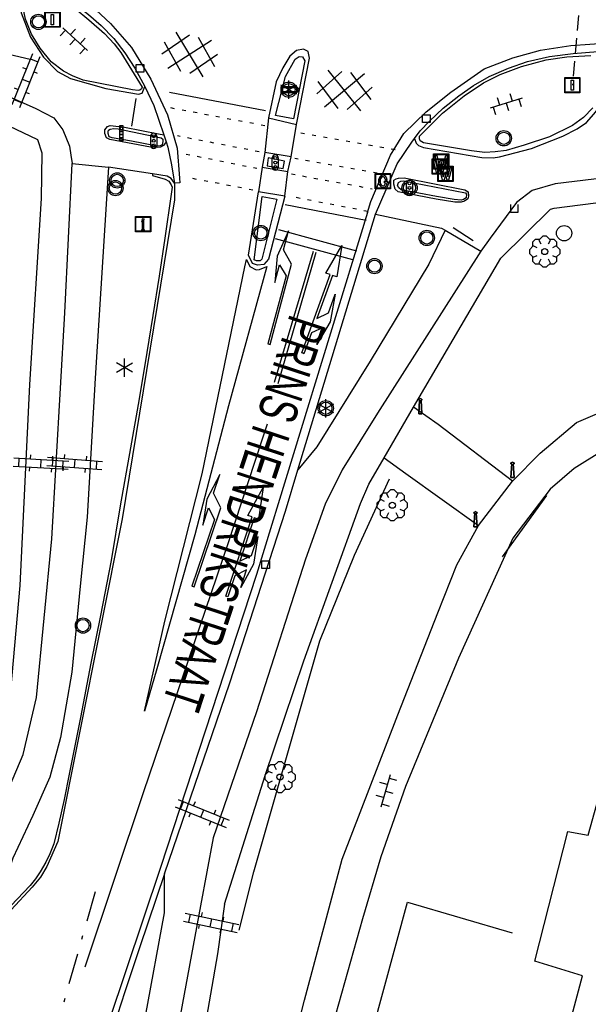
# Model space of a CAD drawing. Extents: x 99796 to 103543, y 406299 to 407646.
# Tile 35 of 85: x 101225 to 101262, y 406654 to 406718. Entities that reach past the tile are written whole.
import ezdxf
from ezdxf.enums import TextEntityAlignment as Align

# ---------------------------------------------------------------- set-up
doc = ezdxf.new("R2010")
doc.units = 0
for name, pattern in [('As', [4.25, 2, -1, 0.25, -1]), ('Knt V.O.P', [0.75, 0.25, -0.5]), ('Portbel', [1.5, 1, -0.5])]:
    doc.linetypes.add(name, pattern=pattern)
for name, color, linetype in [('1101', 252, 'CONTINUOUS'), ('1103', 252, 'CONTINUOUS'), ('1104', 252, 'CONTINUOUS'), ('1106', 252, 'CONTINUOUS'), ('1107', 252, 'CONTINUOUS'), ('1110', 252, 'CONTINUOUS'), ('1112', 252, 'CONTINUOUS'), ('1201', 252, 'As'), ('1203', 252, 'CONTINUOUS'), ('1209', 252, 'CONTINUOUS'), ('1211', 252, 'CONTINUOUS'), ('1213', 252, 'Knt V.O.P'), ('1215', 252, 'CONTINUOUS'), ('1216', 252, 'CONTINUOUS'), ('1221', 252, 'CONTINUOUS'), ('1222', 252, 'CONTINUOUS'), ('1307', 252, 'Schrikhek'), ('1701', 252, 'CONTINUOUS'), ('2006', 252, 'Heg haag'), ('2301', 252, 'CONTINUOUS'), ('2303', 252, 'CONTINUOUS'), ('2401', 252, 'CONTINUOUS'), ('2501', 252, 'CONTINUOUS'), ('2502', 252, 'CONTINUOUS'), ('2503', 252, 'CONTINUOUS'), ('2506', 252, 'Portbel'), ('2701', 252, 'CONTINUOUS'), ('2901', 252, 'CONTINUOUS'), ('3001', 252, 'CONTINUOUS'), ('3201', 252, 'CONTINUOUS'), ('3203', 252, 'CONTINUOUS'), ('3301', 252, 'CONTINUOUS'), ('3604', 252, 'CONTINUOUS'), ('3605', 252, 'CONTINUOUS'), ('4406', 252, 'CONTINUOUS'), ('4411', 252, 'CONTINUOUS'), ('4413', 252, 'CONTINUOUS'), ('4501', 252, 'CONTINUOUS')]:
    doc.layers.add(name, color=color, linetype=linetype)
doc.layers.add('1208', color=252, linetype='CONTINUOUS', lineweight=30)
doc.linetypes.add('Heg haag', pattern='A,4,-1,[4,dgnlstyle.shx,S=0.004016,R=0,X=0,Y=0],-1', length=6)
doc.linetypes.add('Schrikhek', pattern='A,1.5,-0.5,[3,dgnlstyle.shx,S=0.004,R=0,X=0,Y=0],-0.5', length=2.5)

# ---------------------------------------------------------------- blocks, each defined once
blk = doc.blocks.new('IMG-INFORMATIEBORD', base_point=(97500.879966, 403507.602474))
at = {"layer": '2303'}
for points in [[(97500.379966, 403508.102474, 0), (97501.379966, 403508.102474, 0), (97501.379966, 403507.102474, 0), (97500.379966, 403507.102474, 0)], [(97500.779966, 403507.202474, 0), (97500.979966, 403507.202474, 0), (97500.979966, 403507.222474, 0), (97500.929966, 403507.222474, 0), (97500.929966, 403507.802474, 0), (97500.779966, 403507.802474, 0), (97500.779966, 403507.782474, 0), (97500.829966, 403507.782474, 0), (97500.829966, 403507.222474, 0), (97500.779966, 403507.222474, 0)], [(97500.779966, 403507.202474, 0), (97500.979966, 403507.202474, 0), (97500.979966, 403507.222474, 0), (97500.929966, 403507.222474, 0), (97500.929966, 403507.802474, 0), (97500.779966, 403507.802474, 0), (97500.779966, 403507.782474, 0), (97500.829966, 403507.782474, 0), (97500.829966, 403507.222474, 0), (97500.779966, 403507.222474, 0)]]:
    blk.add_polyline3d(points, close=True, dxfattribs=at)
for points in [[(97500.416612, 403507.165485, 0), (97500.416612, 403508.044589, 0)], [(97500.416612, 403507.165485, 0), (97500.416612, 403508.044589, 0)], [(97500.438212, 403508.066188, 0), (97501.317777, 403508.066188, 0)], [(97500.438212, 403508.066188, 0), (97501.317777, 403508.066188, 0)], [(97501.339377, 403508.044589, 0), (97501.339377, 403507.165485, 0)], [(97501.339377, 403508.044589, 0), (97501.339377, 403507.165485, 0)], [(97501.317777, 403507.143885, 0), (97500.438212, 403507.143885, 0)], [(97501.317777, 403507.143885, 0), (97500.438212, 403507.143885, 0)]]:
    blk.add_polyline3d(points, dxfattribs=at)
blk.add_circle((97500.879966, 403507.902474), 0.06, dxfattribs=at)
blk.add_circle((97500.879966, 403507.902474), 0.06, dxfattribs=at)
for centre, start, end in [((97500.438212, 403508.044589), 90, 180), ((97500.438212, 403508.044589), 90, 180), ((97501.317777, 403508.044589), 0, 90), ((97501.317777, 403508.044589), 0, 90), ((97500.438212, 403507.165485), 180, 270), ((97500.438212, 403507.165485), 180, 270), ((97501.317777, 403507.165485), 270, 0), ((97501.317777, 403507.165485), 270, 0)]:
    blk.add_arc(centre, 0.0216, start, end, dxfattribs=at)
blk = doc.blocks.new('VERKEERSBORD', base_point=(97503.821083, 403507.602474))
at = {"layer": '2401'}
for radius in [0.5, 0.5, 0.4, 0.4]:
    blk.add_circle((97503.821083, 403507.602474), radius, dxfattribs=at)
blk = doc.blocks.new('STRAATKOLK', base_point=(97500.879966, 403507.602474))
at = {"layer": '3605'}
blk.add_polyline3d([(97500.629966, 403507.352474, 0), (97500.629966, 403507.852474, 0), (97501.129966, 403507.852474, 0), (97501.129966, 403507.352474, 0)], close=True, dxfattribs=at)
blk = doc.blocks.new('BOOM', base_point=(97503.821083, 403507.602474))
at = {"layer": '2901'}
for points in [[(97504.071083, 403508.102474, 0), (97504.196083, 403508.352474, 0), (97503.946083, 403508.602474, 0), (97503.696083, 403508.602474, 0), (97503.446083, 403508.352474, 0), (97503.571083, 403508.102474, 0)], [(97503.321083, 403507.852474, 0), (97503.071083, 403507.977474, 0), (97502.821083, 403507.727474, 0), (97502.821083, 403507.477474, 0), (97503.071083, 403507.227474, 0), (97503.321083, 403507.352474, 0)], [(97503.491578, 403508.39797, 0), (97503.202364, 403508.39797, 0), (97503.025588, 403508.221193, 0), (97503.025588, 403507.931979, 0)], [(97504.616578, 403507.931979, 0), (97504.616578, 403508.221193, 0), (97504.439801, 403508.39797, 0), (97504.150588, 403508.39797, 0)], [(97504.321083, 403507.352474, 0), (97504.571083, 403507.227474, 0), (97504.821083, 403507.477474, 0), (97504.821083, 403507.727474, 0), (97504.571083, 403507.977474, 0), (97504.321083, 403507.852474, 0)], [(97503.025588, 403507.27297, 0), (97503.025588, 403506.983756, 0), (97503.202364, 403506.806979, 0), (97503.491578, 403506.806979, 0)], [(97503.571083, 403507.102474, 0), (97503.446083, 403506.852474, 0), (97503.696083, 403506.602474, 0), (97503.946083, 403506.602474, 0), (97504.196083, 403506.852474, 0), (97504.071083, 403507.102474, 0)], [(97504.150588, 403506.806979, 0), (97504.439801, 403506.806979, 0), (97504.616578, 403506.983756, 0), (97504.616578, 403507.27297, 0)]]:
    blk.add_polyline3d(points, dxfattribs=at)
blk.add_circle((97503.821083, 403507.602474), 0.2, dxfattribs=at)
blk.add_circle((97503.821083, 403507.602474), 0.2, dxfattribs=at)
blk = doc.blocks.new('PIJL_RECHTDOOR_RECHTSAF', base_point=(97500.879966, 403507.602474))
at = {"layer": '1222'}
blk.add_polyline3d([(97503.329966, 403507.527474, 0), (97503.929966, 403506.927474, 0), (97505.229966, 403506.927474, 0), (97503.429966, 403506.627474, 0), (97501.729966, 403506.927474, 0), (97502.929966, 403506.927474, 0), (97502.329966, 403507.527474, 0), (97500.879966, 403507.527474, 0), (97500.879966, 403507.602474, 0), (97500.879966, 403507.677473, 0), (97506.329966, 403507.677474, 0), (97506.329966, 403507.977474, 0), (97508.379966, 403507.602474, 0), (97506.329966, 403507.227474, 0), (97506.329966, 403507.527474, 0)], close=True, dxfattribs=at)
blk = doc.blocks.new('PIJL_LINKSAF', base_point=(97500.879966, 403507.602474))
at = {"layer": '1221'}
blk.add_polyline3d([(97500.879966, 403507.602474, 0), (97500.879966, 403507.527474, 0), (97506.329966, 403507.527474, 0), (97507.079966, 403508.277474, 0), (97508.379966, 403508.277474, 0), (97506.579966, 403508.577474, 0), (97504.879966, 403508.277474, 0), (97506.079966, 403508.277474, 0), (97505.479966, 403507.677474, 0), (97500.879966, 403507.677473, 0)], close=True, dxfattribs=at)
blk = doc.blocks.new('OV2', base_point=(97503.821083, 403517.176353))
at = {"layer": '4406'}
for points in [[(97503.852333, 403517.020103, 0), (97503.852333, 403517.332603, 0)], [(97503.914833, 403517.020103, 0), (97503.914833, 403517.332603, 0)], [(97503.914833, 403517.301353, 0), (97503.852333, 403517.301353, 0)], [(97503.821083, 403517.238853, 0), (97503.852333, 403517.238853, 0)], [(97503.946083, 403517.238853, 0), (97503.914833, 403517.238853, 0)], [(97503.914833, 403517.176353, 0), (97503.852333, 403517.176353, 0)], [(97503.821083, 403517.113853, 0), (97503.852333, 403517.113853, 0)], [(97503.946083, 403517.113853, 0), (97503.914833, 403517.113853, 0)], [(97503.914833, 403517.051353, 0), (97503.852333, 403517.051353, 0)]]:
    blk.add_polyline3d(points, dxfattribs=at)
blk = doc.blocks.new('OV6', base_point=(97503.821083, 403517.176353))
at = {"layer": '4413'}
for points in [[(97503.852333, 403517.176353, 0), (97503.852333, 403517.207603, 0)], [(97503.977333, 403517.176353, 0), (97503.977333, 403517.207603, 0)], [(97504.102333, 403517.176353, 0), (97504.102333, 403517.207603, 0)], [(97503.821083, 403517.176353, 0), (97504.133583, 403517.176353, 0)], [(97503.914833, 403517.176353, 0), (97503.914833, 403517.145103, 0)], [(97504.039833, 403517.176353, 0), (97504.039833, 403517.145103, 0)]]:
    blk.add_polyline3d(points, dxfattribs=at)
blk = doc.blocks.new('821', base_point=(97500.879966, 403507.602474))
at = {"layer": '3203'}
blk.add_circle((97500.879966, 403507.602474), 0.5, dxfattribs=at)
blk = doc.blocks.new('PAALTJE', base_point=(97500.879966, 403507.602474))
at = {"layer": '3001'}
for points in [[(97500.929966, 403508.552474, 0), (97500.979966, 403508.552474, 0), (97500.979966, 403508.502474, 0), (97500.929966, 403508.502474, 0), (97500.979966, 403507.602474, 0), (97500.779966, 403507.602474, 0), (97500.829966, 403508.502474, 0), (97500.779966, 403508.502474, 0), (97500.779966, 403508.552474, 0), (97500.829966, 403508.552474, 0)], [(97500.829966, 403508.552474, 0), (97500.779966, 403508.552474, 0), (97500.779966, 403508.502474, 0), (97500.829966, 403508.502474, 0), (97500.779966, 403507.602474, 0), (97500.979966, 403507.602474, 0), (97500.929966, 403508.502474, 0), (97500.979966, 403508.502474, 0), (97500.979966, 403508.552474, 0), (97500.929966, 403508.552474, 0)]]:
    blk.add_polyline3d(points, dxfattribs=at)
blk.add_arc((97500.879966, 403508.552474), 0.05, 0, 180, dxfattribs=at)
blk.add_arc((97500.879966, 403508.552474), 0.05, 0, 180, dxfattribs=at)
blk = doc.blocks.new('WEGWIJZER', base_point=(97500.879966, 403507.602474))
at = {"layer": '2301'}
for points in [[(97500.379966, 403507.802474, 0), (97501.379966, 403507.802474, 0), (97501.579966, 403507.602474, 0), (97501.379966, 403507.402474, 0), (97500.379966, 403507.402474, 0)], [(97500.427458, 403507.452264, 0), (97500.42948, 403507.751818, 0), (97501.34391, 403507.752474, 0), (97501.44391, 403507.602474, 0), (97501.34391, 403507.452474, 0)], [(97500.427458, 403507.452264, 0), (97501.34391, 403507.452474, 0), (97501.44391, 403507.602474, 0), (97501.34391, 403507.752474, 0), (97500.42948, 403507.751818, 0)]]:
    blk.add_polyline3d(points, close=True, dxfattribs=at)
for points in [[(97500.399966, 403507.444074, 0), (97500.399966, 403507.760875, 0)], [(97500.399966, 403507.444074, 0), (97500.399966, 403507.760875, 0)], [(97500.421566, 403507.782474, 0), (97501.359966, 403507.782474, 0), (97501.479966, 403507.602474, 0), (97501.359966, 403507.422474, 0), (97500.421566, 403507.422474, 0)], [(97500.421566, 403507.782474, 0), (97501.359966, 403507.782474, 0), (97501.479966, 403507.602474, 0), (97501.359966, 403507.422474, 0), (97500.421566, 403507.422474, 0)]]:
    blk.add_polyline3d(points, dxfattribs=at)
for centre, start, end in [((97500.421566, 403507.760875), 90, 180), ((97500.421566, 403507.760875), 90, 180), ((97500.421566, 403507.444074), 180, 270), ((97500.421566, 403507.444074), 180, 270)]:
    blk.add_arc(centre, 0.0216, start, end, dxfattribs=at)
blk = doc.blocks.new('IMG-PORTAAL', base_point=(97500.879966, 403507.602474))
at = {"layer": '2502'}
for points in [[(97500.379966, 403508.102474, 0), (97501.379966, 403508.102474, 0), (97501.379966, 403507.102474, 0), (97500.379966, 403507.102474, 0)], [(97500.800089, 403507.935347, 0), (97500.951247, 403507.935347, 0), (97500.951247, 403507.27307, 0), (97500.800089, 403507.27307, 0)]]:
    blk.add_polyline3d(points, close=True, dxfattribs=at)
for points in [[(97500.416612, 403507.165485, 0), (97500.416612, 403508.044589, 0)], [(97500.438212, 403508.066188, 0), (97501.317777, 403508.066188, 0)], [(97501.339377, 403508.044589, 0), (97501.339377, 403507.165485, 0)], [(97501.317777, 403507.143885, 0), (97500.438212, 403507.143885, 0)]]:
    blk.add_polyline3d(points, dxfattribs=at)
for centre, start, end in [((97500.438212, 403508.044589), 90, 180), ((97501.317777, 403508.044589), 0, 90), ((97500.438212, 403507.165485), 180, 270), ((97501.317777, 403507.165485), 270, 0)]:
    blk.add_arc(centre, 0.0216, start, end, dxfattribs=at)
blk = doc.blocks.new('LICHTMAST', base_point=(106423.199838, 404577.892233))
at = {"layer": '2701'}
for points in [[(106423.199838, 404577.292233, 0), (106423.199838, 404578.492233, 0)], [(106422.680222, 404577.592233, 0), (106423.719453, 404578.192234, 0)], [(106423.719453, 404577.592234, 0), (106422.680222, 404578.192233, 0)]]:
    blk.add_polyline3d(points, dxfattribs=at)
blk = doc.blocks.new('DRUKKNOPPAAL', base_point=(97500.879966, 403507.602474))
at = {"layer": '2503'}
for points in [[(97500.779966, 403508.102474, 0), (97500.979966, 403508.102474, 0), (97500.979966, 403507.902474, 0), (97500.979966, 403507.702474, 0), (97500.979966, 403507.502474, 0), (97500.979966, 403507.302474, 0), (97500.979966, 403507.102474, 0), (97500.779966, 403507.102474, 0), (97500.779966, 403507.302474, 0), (97500.779966, 403507.502474, 0), (97500.779966, 403507.702474, 0), (97500.779966, 403507.902474, 0)], [(97500.979966, 403507.702474, 0), (97500.979966, 403507.502474, 0), (97500.779966, 403507.502474, 0), (97500.779966, 403507.702474, 0)], [(97500.979966, 403507.502474, 0), (97500.979966, 403507.302474, 0), (97500.779966, 403507.302474, 0), (97500.779966, 403507.502474, 0)], [(97500.979966, 403507.302474, 0), (97500.979966, 403507.102474, 0), (97500.779966, 403507.102474, 0), (97500.779966, 403507.302474, 0)]]:
    blk.add_polyline3d(points, close=True, dxfattribs=at)
for points in [[(97500.779966, 403508.102474, 0), (97500.979966, 403508.102474, 0), (97500.979966, 403507.902474, 0), (97500.969966, 403507.902474, 0)], [(97500.789966, 403507.902474, 0), (97500.779966, 403507.902474, 0), (97500.779966, 403508.102474, 0)], [(97500.779966, 403507.902474, 0), (97500.789966, 403507.902474, 0)], [(97500.979966, 403507.902474, 0), (97500.979966, 403507.702474, 0), (97500.779966, 403507.702474, 0), (97500.779966, 403507.902474, 0), (97500.789966, 403507.902474, 0)], [(97500.779966, 403507.702474, 0), (97500.979966, 403507.702474, 0)], [(97500.779966, 403507.502474, 0), (97500.979966, 403507.502474, 0)], [(97500.779966, 403507.302474, 0), (97500.979966, 403507.302474, 0)], [(97500.969966, 403507.902474, 0), (97500.979966, 403507.902474, 0)], [(97500.969966, 403507.902474, 0), (97500.979966, 403507.902474, 0)]]:
    blk.add_polyline3d(points, dxfattribs=at)
for start, end in [(90, 180), (90, 180), (90, 180), (0, 90), (0, 90), (0, 90), (180, 0), (180, 0), (180, 0)]:
    blk.add_arc((97500.879966, 403507.902474), 0.09, start, end, dxfattribs=at)
blk = doc.blocks.new('VRI_PAAL', base_point=(97500.879966, 403507.602474))
at = {"layer": '2501'}
for points in [[(97500.679966, 403507.302474, 0), (97500.679966, 403507.902474, 0)], [(97501.079966, 403507.902474, 0), (97501.079966, 403507.302474, 0)]]:
    blk.add_polyline3d(points, dxfattribs=at)
for centre in [(97500.879966, 403507.902474), (97500.879966, 403507.602474), (97500.879966, 403507.302474)]:
    blk.add_circle(centre, 0.1, dxfattribs=at)
for centre, start, end in [((97500.879966, 403507.902474), 90, 180), ((97500.879966, 403507.902474), 0, 90), ((97500.879966, 403507.302474), 180, 0)]:
    blk.add_arc(centre, 0.2, start, end, dxfattribs=at)
blk = doc.blocks.new('GASPUT', base_point=(97500.879966, 403507.602474))
at = {"layer": '3301'}
blk.add_polyline3d([(97500.379966, 403508.102474, 0), (97501.379966, 403508.102474, 0), (97501.379966, 403507.102474, 0), (97500.379966, 403507.102474, 0)], close=True, dxfattribs=at)
for points in [[(97500.416612, 403507.165485, 0), (97500.416612, 403508.044589, 0)], [(97500.438212, 403508.066188, 0), (97501.317777, 403508.066188, 0)], [(97501.339377, 403508.044589, 0), (97501.339377, 403507.165485, 0)], [(97501.148938, 403507.502474, 0), (97501.179966, 403507.502474, 0), (97501.179966, 403507.602474, 0), (97500.979966, 403507.602474, 0), (97500.979966, 403507.502474, 0), (97501.049417, 403507.502474, 0)], [(97501.049417, 403507.502474, 0), (97500.979966, 403507.502474, 0), (97500.979966, 403507.602474, 0), (97501.179966, 403507.602474, 0), (97501.179966, 403507.502474, 0), (97501.148938, 403507.502474, 0)], [(97501.050629, 403507.702474, 0), (97501.152878, 403507.702474, 0)], [(97501.152878, 403507.702474, 0), (97501.050629, 403507.702474, 0)], [(97501.317777, 403507.143885, 0), (97500.438212, 403507.143885, 0)]]:
    blk.add_polyline3d(points, dxfattribs=at)
for centre, radius, start, end in [((97500.438212, 403508.044589), 0.0216, 90, 180), ((97501.038654, 403507.618755), 0.450575, 128.409316, 182.433627), ((97501.038654, 403507.618755), 0.450575, 128.409316, 182.433627), ((97500.876627, 403507.760573), 0.241925, 35.854386, 119.166907), ((97500.876627, 403507.760573), 0.241925, 35.854386, 119.166907), ((97501.317777, 403508.044589), 0.0216, 0, 90), ((97501.038953, 403507.589425), 0.450583, 178.703187, 232.733334), ((97501.038953, 403507.589425), 0.450583, 178.703187, 232.733334), ((97501.038654, 403507.618755), 0.350575, 129.825959, 182.965949), ((97501.038654, 403507.618755), 0.350575, 129.825959, 182.965949), ((97501.038953, 403507.589425), 0.350583, 178.170876, 231.316684), ((97501.038953, 403507.589425), 0.350583, 178.170876, 231.316684), ((97500.87978, 403507.444399), 0.241925, 241.975984, 325.288505), ((97500.87978, 403507.444399), 0.241925, 241.975984, 325.288505), ((97500.876627, 403507.760573), 0.141925, 36.833809, 116.128084), ((97500.876627, 403507.760573), 0.141925, 36.833809, 116.128084), ((97500.87978, 403507.444399), 0.141925, 245.014883, 324.324171), ((97500.87978, 403507.444399), 0.141925, 245.014883, 324.324171), ((97500.596723, 403507.595302), 0.466387, 13.284829, 32.465637), ((97500.596723, 403507.595302), 0.466387, 13.284829, 32.465637), ((97500.787106, 403507.522782), 0.263095, 322.227463, 355.573103), ((97500.787106, 403507.522782), 0.263095, 322.227463, 355.573103), ((97500.596723, 403507.595302), 0.566387, 10.907297, 32.818743), ((97500.596723, 403507.595302), 0.566387, 10.907297, 32.818743), ((97500.791261, 403507.520317), 0.358122, 323.368241, 357.144228), ((97500.791261, 403507.520317), 0.358122, 323.368241, 357.144228), ((97500.438212, 403507.165485), 0.0216, 180, 270), ((97501.317777, 403507.165485), 0.0216, 270, 0)]:
    blk.add_arc(centre, radius, start, end, dxfattribs=at)
blk = doc.blocks.new('GV6', base_point=(97503.821083, 403517.176353))
at = {"layer": '4411'}
for points in [[(97503.821083, 403517.145103, 0), (97503.977333, 403517.270103, 0)], [(97503.883583, 403517.082603, 0), (97504.133583, 403517.270103, 0)], [(97503.883583, 403517.270103, 0), (97504.133583, 403517.082603, 0)], [(97504.039833, 403517.270103, 0), (97504.196083, 403517.145103, 0)], [(97503.821083, 403517.207603, 0), (97503.977333, 403517.082603, 0)], [(97504.039833, 403517.082603, 0), (97504.196083, 403517.207603, 0)]]:
    blk.add_polyline3d(points, dxfattribs=at)
blk = doc.blocks.new('WATERLEIDINGSPUT', base_point=(97500.879966, 403507.602474))
at = {"layer": '3201'}
for points in [[(97500.379966, 403508.102474, 0), (97501.379966, 403508.102474, 0), (97501.379966, 403507.102474, 0), (97500.379966, 403507.102474, 0)], [(97501.179966, 403508.002474, 0), (97501.279966, 403508.002474, 0), (97501.079966, 403507.202474, 0), (97500.979966, 403507.202474, 0), (97500.879966, 403507.602474, 0), (97500.779966, 403507.202474, 0), (97500.679966, 403507.202474, 0), (97500.479966, 403508.002474, 0), (97500.579966, 403508.002474, 0), (97500.730071, 403507.412221, 0), (97500.804607, 403507.702474, 0), (97500.956617, 403507.702474, 0), (97500.804607, 403507.702474, 0), (97500.956617, 403507.702474, 0), (97501.030105, 403507.412657, 0)], [(97500.956617, 403507.702474, 0), (97501.030105, 403507.412657, 0), (97501.179966, 403508.002474, 0), (97501.279966, 403508.002474, 0), (97501.079966, 403507.202474, 0), (97500.979966, 403507.202474, 0), (97500.879966, 403507.602474, 0), (97500.779966, 403507.202474, 0), (97500.679966, 403507.202474, 0), (97500.479966, 403508.002474, 0), (97500.579966, 403508.002474, 0), (97500.730071, 403507.412221, 0), (97500.804607, 403507.702474, 0)]]:
    blk.add_polyline3d(points, close=True, dxfattribs=at)
for points in [[(97500.416612, 403507.165485, 0), (97500.416612, 403508.044589, 0)], [(97500.438212, 403508.066188, 0), (97501.317777, 403508.066188, 0)], [(97501.339377, 403508.044589, 0), (97501.339377, 403507.165485, 0)], [(97501.317777, 403507.143885, 0), (97500.438212, 403507.143885, 0)]]:
    blk.add_polyline3d(points, dxfattribs=at)
for centre, start, end in [((97500.438212, 403508.044589), 90, 180), ((97501.317777, 403508.044589), 0, 90), ((97500.438212, 403507.165485), 180, 270), ((97501.317777, 403507.165485), 270, 0)]:
    blk.add_arc(centre, 0.0216, start, end, dxfattribs=at)
blk = doc.blocks.new('TROTTOIRKOLK', base_point=(97500.879966, 403507.602474))
at = {"layer": '3604'}
blk.add_polyline3d([(97500.629987, 403507.602517, 0), (97500.629987, 403507.102474, 0), (97501.129945, 403507.102474, 0), (97501.129774, 403507.602517, 0)], dxfattribs=at)

msp = doc.modelspace()

# ---------------------------------------------------------------- linework, layer by layer
at = {"layer": '1101'}
for points in [[(101226.04212, 406720.486619, 2.2327), (101226.824803, 406720.189713, 2.2276), (101228.021366, 406719.564982, 2.2021), (101228.976531, 406718.923114, 2.1987), (101229.86315, 406718.248464, 2.1936), (101230.681969, 406717.529483, 2.1902), (101231.511218, 406716.69241, 2.1715), (101232.217161, 406715.759225, 2.1069), (101232.88585, 406714.754142, 2.0423), (101233.525483, 406713.549011, 1.9046)], [(101243.445931, 406711.056046, 1.985), (101244.287101, 406715.396009, 1.949), (101244.190989, 406715.828888, 1.949), (101243.891848, 406715.98088, 1.97), (101243.448166, 406715.911962, 1.994), (101243.007092, 406715.5331, 2), (101242.535842, 406714.760102, 1.997), (101242.111904, 406713.860817, 2.015), (101241.607128, 406711.497866, 2.017)], [(101251.13642, 406710.138135, 1.679331), (101251.511557, 406710.659675, 1.6872), (101252.113564, 406711.282916, 1.6815), (101253.022907, 406712.141223, 1.653), (101254.043264, 406712.947749, 1.6169), (101254.98986, 406713.60489, 1.6169), (101256.012825, 406714.194976, 1.5789), (101257.289482, 406714.744084, 1.5637), (101258.531494, 406715.183295, 1.5105), (101259.970574, 406715.518572, 1.4611), (101261.503903, 406715.710051, 1.4136), (101263.110993, 406715.834476, 1.4003), (101263.948811, 406715.808027, 1.439445)], [(101233.525483, 406713.549011, 1.9046), (101234.126, 406712.309979, 1.958), (101234.770102, 406710.378043, 1.941015)], [(101241.607128, 406711.497866, 2.017), (101241.367964, 406709.229164, 1.964)], [(101243.099106, 406708.953865, 1.973), (101243.445931, 406711.056046, 1.985)], [(101234.770102, 406710.378043, 1.941015), (101234.917624, 406709.935106, 1.937122)], [(101234.917624, 406709.935106, 1.937122), (101235.036088, 406709.580086, 1.934), (101235.284442, 406708.417875, 1.95998), (101235.415011, 406707.613826, 1.929485)], [(101249.295719, 406706.822734, 1.785891), (101250.009892, 406708.496027, 1.766), (101250.968037, 406709.904186, 1.6758), (101251.13642, 406710.138135, 1.679331)], [(101241.367964, 406709.229164, 1.964), (101241.188032, 406708.266176, 1.949)], [(101242.865903, 406707.984917, 1.973), (101243.099106, 406708.953865, 1.973)], [(101241.188032, 406708.266176, 1.949), (101240.958182, 406706.666164, 1.943)], [(101242.682991, 406706.389003, 1.964), (101242.865903, 406707.984917, 1.973)], [(101235.476132, 406707.237442, 1.91521), (101235.474927, 406706.139036, 1.931), (101232.045052, 406685.294174, 1.832), (101227.842925, 406664.184816, 1.772), (101227.131022, 406662.550159, 1.808), (101226.718794, 406661.860198, 1.81203), (101226.181465, 406661.204956, 1.80125), (101224.795682, 406659.730117, 1.78585), (101224.544543, 406659.759442, 1.78739), (101224.36534, 406659.889322, 1.80125), (101224.197231, 406660.096932, 1.80741), (101224.158547, 406660.366296, 1.79971), (101224.145248, 406660.87906, 1.81049)], [(101235.415011, 406707.613826, 1.929485), (101235.476132, 406707.237442, 1.91521)], [(101242.682991, 406706.389003, 1.964), (101241.614951, 406702.265851, 1.94), (101241.306869, 406701.916046, 1.934), (101240.890009, 406701.863147, 1.934), (101240.574105, 406701.970063, 1.937), (101240.311099, 406702.528857, 1.934), (101240.958182, 406706.666164, 1.943)], [(101248.606576, 406705.208086, 1.805085), (101249.295719, 406706.822734, 1.785891)], [(101243.527887, 406688.48116, 1.753831), (101248.606576, 406705.208086, 1.805085)], [(101234.824864, 406662.07891, 1.712), (101239.092184, 406674.556024, 1.784), (101242.716892, 406685.794108, 1.745), (101243.527887, 406688.48116, 1.753831)], [(101234.824864, 406662.07891, 1.712), (101233.208833, 406657.294892, 1.631), (101232.222004, 406654.370166, 1.601), (101231.508983, 406652.14505, 1.589)]]:
    msp.add_polyline3d(points, dxfattribs=at)
at = {"layer": '1103'}
for points in [[(101228.795854, 406708.513163, 2.144), (101231.17063, 406708.281168, 2.0966)], [(101253.145842, 406704.150103, 1.727), (101255.47005, 406702.790745, 1.680827)]]:
    msp.add_polyline3d(points, dxfattribs=at)
at = {"layer": '1104'}
for points in [[(101226.04212, 406720.486619, 2.2327), (101225.59583, 406720.282845, 2.294), (101225.387959, 406719.79893, 2.276), (101225.462837, 406718.372889, 2.3), (101226.071922, 406716.776975, 2.306), (101226.920916, 406715.464927, 2.297)], [(101262.384562, 406711.199097, 1.6397), (101262.865869, 406711.740382, 1.6169), (101263.284592, 406712.294705, 1.577), (101263.661964, 406713.125818, 1.4991), (101264.043806, 406714.035533, 1.444), (101264.249442, 406715.047695, 1.4022), (101264.21815, 406715.451889, 1.368), (101264.113469, 406715.595685, 1.3661), (101263.948811, 406715.808027, 1.439445)], [(101219.052345, 406715.378316, 2.457313), (101220.586059, 406714.712046, 2.432), (101226.413904, 406712.111048, 2.255), (101227.579919, 406711.503826, 2.192), (101228.168888, 406710.721888, 2.18), (101228.61108, 406709.656827, 2.174), (101228.706447, 406709.066369, 2.158508), (101228.795854, 406708.513163, 2.144)], [(101226.920916, 406715.464927, 2.297), (101227.819828, 406714.53584, 2.24), (101228.687821, 406714.061983, 2.234), (101230.996011, 406713.41192, 2.156), (101233.129857, 406713.050939, 2.036), (101233.354119, 406713.119857, 2.033), (101233.525483, 406713.549011, 1.9046)], [(101231.035499, 406710.183956, 2.11007), (101230.92672, 406710.468568, 2.129319), (101230.92821, 406710.715555, 2.132069), (101231.088025, 406710.926034, 2.133445), (101231.267957, 406710.999794, 2.129319), (101232.213808, 406710.888781, 2.100444), (101234.418435, 406710.456647, 1.907944), (101234.770102, 406710.378043, 1.941015)], [(101241.607128, 406711.497866, 2.017), (101243.445931, 406711.056046, 1.985)], [(101251.13642, 406710.138135, 1.679331), (101251.255257, 406709.840111, 1.7233), (101251.397936, 406709.701158, 1.7252), (101251.721663, 406709.560715, 1.7271), (101255.547164, 406708.898731, 1.6416), (101256.278438, 406708.88979, 1.6473), (101256.687475, 406708.940454, 1.6492), (101258.776246, 406709.489934, 1.6587), (101260.827763, 406710.291989, 1.6321), (101261.761693, 406710.777767, 1.6397), (101262.384562, 406711.199097, 1.6397)], [(101234.917624, 406709.935106, 1.937122), (101234.751103, 406709.685139, 1.924445), (101234.560368, 406709.584929, 1.928569), (101234.351007, 406709.550284, 1.931319), (101233.910678, 406709.587164, 1.935445), (101231.243742, 406710.075922, 2.100444), (101231.035499, 406710.183956, 2.11007)], [(101243.099106, 406708.953865, 1.973), (101241.367964, 406709.229164, 1.964)], [(101221.911145, 406660.545953, 1.799), (101223.949997, 406666.057147, 1.847), (101225.59285, 406669.874825, 1.853), (101226.46494, 406673.610173, 1.877), (101227.451024, 406683.969833, 1.964), (101228.301881, 406698.749922, 2.06), (101228.795854, 406708.513163, 2.144)], [(101231.17063, 406708.281168, 2.0966), (101230.284853, 406694.472171, 2.024), (101229.761822, 406685.383953, 1.919), (101229.315905, 406680.889018, 1.913), (101228.757856, 406675.267182, 1.883), (101228.032915, 406670.979001, 1.88), (101227.33107, 406668.39812, 1.865), (101226.211993, 406665.895842, 1.835), (101224.921925, 406663.105972, 1.838), (101224.385126, 406661.566847, 1.818986)], [(101234.998056, 406707.685109, 1.94326), (101234.034917, 406707.835102, 1.981847), (101231.17063, 406708.281168, 2.0966)], [(101241.188032, 406708.266176, 1.949), (101242.865903, 406707.984917, 1.973)], [(101268.278344, 406708.063148, 1.307799), (101265.391989, 406707.800143, 1.439), (101260.340867, 406707.182117, 1.547), (101258.83883, 406706.755944, 1.601), (101257.815866, 406705.959104, 1.676), (101256.088774, 406703.62642, 1.679554)], [(101235.476132, 406707.237442, 1.91521), (101235.262389, 406707.53313, 1.93391), (101234.998056, 406707.685109, 1.94326)], [(101250.066889, 406706.654616, 1.706712), (101249.885468, 406706.830077, 1.712712), (101249.803511, 406707.171686, 1.720213), (101249.801649, 406707.430966, 1.720213), (101249.951033, 406707.511433, 1.715712), (101250.090359, 406707.559116, 1.711213), (101250.476299, 406707.578115, 1.714213), (101254.431812, 406706.790216, 1.715712), (101254.654957, 406706.665419, 1.715712), (101254.665015, 406706.380807, 1.718712), (101254.637448, 406706.208326, 1.729212), (101254.41095, 406706.043296, 1.739712)], [(101242.682991, 406706.389003, 1.964), (101240.958182, 406706.666164, 1.943)], [(101252.568049, 406706.181504, 1.691712), (101250.066889, 406706.654616, 1.706712)], [(101254.41095, 406706.043296, 1.739712), (101254.190413, 406705.994494, 1.739712), (101253.788082, 406705.976985, 1.739712), (101252.568049, 406706.181504, 1.691712)], [(101248.606576, 406705.208086, 1.805085), (101252.917109, 406704.29688, 1.724)], [(101253.145842, 406704.150103, 1.727), (101252.080036, 406701.942124, 1.748), (101248.24783, 406695.602052, 1.745), (101244.772134, 406689.985059, 1.787), (101243.527887, 406688.48116, 1.753831)], [(101252.917109, 406704.29688, 1.724), (101253.145842, 406704.150103, 1.727)], [(101256.088774, 406703.62642, 1.679554), (101255.47005, 406702.790745, 1.680827)], [(101255.47005, 406702.790745, 1.680827), (101248.720227, 406692.194111, 1.75285), (101246.417967, 406688.477062, 1.721), (101245.304106, 406686.247848, 1.73), (101244.033037, 406682.657041, 1.751), (101240.824072, 406672.674008, 1.757), (101237.996949, 406664.432175, 1.691), (101237.168817, 406659.986041, 1.592)], [(101231.508983, 406652.14505, 1.589), (101232.426895, 406651.959158, 1.619), (101232.940985, 406652.012058, 1.622), (101233.262105, 406652.294062, 1.622), (101233.566834, 406652.773879, 1.622), (101234.820021, 406659.51889, 1.703), (101234.824864, 406662.07891, 1.712)], [(101237.168817, 406659.986041, 1.592), (101235.740913, 406652.208008, 1.508), (101234.706027, 406646.767966, 1.394), (101233.094839, 406637.825035, 1.328), (101231.136082, 406630.419157, 1.295), (101228.519065, 406620.72707, 1.268)]]:
    msp.add_polyline3d(points, dxfattribs=at)
at = {"layer": '1106'}
for points in [[(101225.669963, 406721.198149, 2.294), (101226.992069, 406720.679961, 2.27), (101228.265, 406720.044054, 2.267), (101230.018867, 406718.853824, 2.219), (101231.282113, 406717.672162, 2.129), (101232.651902, 406716.091894, 2.045), (101233.921854, 406714.029945, 2.033), (101235.005168, 406711.694934, 1.994), (101235.647036, 406709.526815, 1.946), (101235.803988, 406707.547327, 1.938151)], [(101248.068149, 406705.315426, 1.865509), (101248.289181, 406706.038825, 1.868), (101249.574033, 406709.051095, 1.781), (101250.452829, 406710.481979, 1.775), (101251.907928, 406711.896099, 1.706), (101253.517998, 406713.179834, 1.682), (101255.686862, 406714.69789, 1.628), (101257.558821, 406715.422086, 1.601), (101259.364841, 406715.926118, 1.571), (101261.350049, 406716.218181, 1.499), (101263.844876, 406716.396995, 1.493)], [(101235.803988, 406707.547327, 1.938151), (101235.826967, 406707.256995, 1.937), (101235.476132, 406707.237442, 1.91521)], [(101248.068149, 406705.315426, 1.865509), (101240.835992, 406681.638919, 1.784), (101234.564839, 406662.496142, 1.643)], [(101234.564839, 406662.496142, 1.643), (101230.05612, 406649.047099, 1.604)]]:
    msp.add_polyline3d(points, dxfattribs=at)
at = {"layer": '1107'}
for points in [[(101231.972037, 406715.773754, 2.299), (101233.353747, 406713.499092, 2.1851), (101233.320592, 406713.388451, 2.1834), (101233.215911, 406713.298298, 2.1851), (101233.102662, 406713.287868, 2.1902), (101232.733114, 406713.319905, 2.1936), (101229.506267, 406713.961028, 2.2973), (101228.80852, 406714.254953, 2.3177), (101228.212101, 406714.551859, 2.3228), (101227.411164, 406715.160199, 2.3687), (101226.702241, 406716.059111, 2.3789), (101226.125566, 406716.974415, 2.4027), (101225.737018, 406717.952676, 2.4061), (101225.573851, 406718.784906, 2.3993), (101225.586517, 406719.967313, 2.3772), (101225.744469, 406720.197909, 2.3772), (101225.855855, 406720.247455, 2.3755), (101225.98773, 406720.27316, 2.3738), (101226.076765, 406720.280238, 2.3704), (101227.725951, 406719.419323, 2.3466), (101228.978766, 406718.63962, 2.3347), (101229.885129, 406717.915423, 2.3432), (101230.906976, 406717.003472, 2.2803), (101231.538413, 406716.347449, 2.2667)], [(101243.239922, 406711.434163, 2.153), (101242.059005, 406711.647995, 2.147), (101242.722107, 406714.200936, 2.147), (101243.355034, 406715.325974, 2.12), (101243.606863, 406715.518944, 2.12), (101243.840067, 406715.489887, 2.12), (101243.987961, 406715.219058, 2.12)], [(101232.668293, 406709.966026, 2.214294), (101231.393499, 406710.198857, 2.282494), (101231.208352, 406710.26703, 2.287994), (101231.146512, 406710.478999, 2.296795), (101231.141297, 406710.613482, 2.298994), (101231.161041, 406710.682772, 2.296795), (101231.264232, 406710.762866, 2.293494), (101231.516806, 406710.803472, 2.294594), (101231.798811, 406710.769571, 2.290195), (101234.590543, 406710.196249, 2.130695), (101234.70491, 406710.094549, 2.129595), (101234.708635, 406709.952615, 2.131794), (101234.670265, 406709.73096, 2.130695), (101234.540252, 406709.659062, 2.130695), (101234.347282, 406709.651239, 2.114194)], [(101242.643876, 406708.671115, 2.081741), (101241.588874, 406708.883829, 2.084741), (101241.515858, 406708.363034, 2.084741), (101242.563037, 406708.187945, 2.081778)], [(101252.583323, 406706.362926, 1.876212), (101250.278113, 406706.802882, 1.915212), (101250.110848, 406706.920601, 1.934713), (101250.043793, 406707.075201, 1.936212), (101250.095202, 406707.281582, 1.934713), (101250.253899, 406707.362421, 1.933212), (101250.424517, 406707.383655, 1.933212), (101254.479123, 406706.606932, 1.927212), (101254.537983, 406706.477292, 1.927212), (101254.525689, 406706.279852, 1.937713), (101254.354326, 406706.168465, 1.939212), (101254.183335, 406706.109978, 1.939212), (101253.729222, 406706.162132, 1.942212)], [(101242.14506, 406706.190072, 2.101009), (101241.182817, 406702.262871, 2.111709), (101241.075901, 406702.139936, 2.113009), (101240.828914, 406702.149995, 2.116112), (101240.669099, 406702.218168, 2.118144), (101241.193993, 406706.365906, 2.113009)]]:
    msp.add_polyline3d(points, close=True, dxfattribs=at)
for points in [[(101262.793599, 406712.150909, 1.5941), (101262.176691, 406711.510532, 1.6055), (101261.458455, 406710.992344, 1.6112), (101259.963868, 406710.248403, 1.6492), (101258.305369, 406709.704138, 1.7157), (101257.136745, 406709.366255, 1.7499), (101256.413294, 406709.27573, 1.7518), (101255.738271, 406709.23885, 1.7518), (101254.877729, 406709.341295, 1.7784), (101251.738427, 406709.867306, 1.8297), (101251.51789, 406709.999554, 1.8297), (101251.468344, 406710.124351, 1.8278), (101251.475049, 406710.311361, 1.8031), (101252.966655, 406711.805202, 1.8145), (101254.384873, 406712.935455, 1.8525), (101255.656687, 406713.795625, 1.8506), (101256.737022, 406714.326479, 1.8411), (101258.142201, 406714.855097, 1.843), (101259.738861, 406715.284996, 1.8582), (101261.090023, 406715.491377, 1.8582), (101262.650175, 406715.578549, 1.6796)], [(101234.034917, 406707.835102, 1.981847), (101234.042184, 406707.723372, 2.04996), (101234.851105, 406707.494497, 2.08626), (101235.091587, 406707.358446, 2.08131), (101235.249051, 406707.128996, 2.07306), (101235.317357, 406706.974666, 2.05986), (101235.252715, 406706.50871, 2.03511), (101234.835047, 406703.637835, 2.00211), (101234.477251, 406701.149732, 2.01036), (101234.055797, 406698.570421, 1.99716), (101233.654729, 406696.156121, 1.99056), (101233.156498, 406693.137176, 1.99056), (101232.601974, 406689.917515, 1.95921), (101231.927535, 406686.126347, 1.93941), (101231.334951, 406682.562541, 1.90146), (101230.642178, 406678.972796, 1.88991), (101230.013488, 406675.851726, 1.88991), (101229.321633, 406672.293943, 1.88331), (101228.59388, 406668.601083, 1.86846), (101228.259176, 406666.936241, 1.85361), (101227.918915, 406665.397216, 1.84206), (101227.594765, 406664.041215, 1.84041), (101227.321539, 406663.378031, 1.85196), (101227.071091, 406662.847234, 1.86846), (101226.692235, 406662.20821, 1.86846), (101226.399023, 406661.738483, 1.87506), (101226.05422, 406661.317635, 1.87506), (101224.789491, 406659.989734, 1.86516)]]:
    msp.add_polyline3d(points, dxfattribs=at)
at = {"layer": '1110'}
for points in [[(101257.543174, 406687.74914, -0.07), (101252.680926, 406691.446863, 1.79), (101251.089854, 406692.580469, 1.724675)], [(101249.167604, 406689.276509, 1.749322), (101250.585822, 406688.240878, 1.511), (101255.313961, 406684.844904, -0.073)]]:
    msp.add_polyline3d(points, dxfattribs=at)
at = {"layer": '1112'}
for points in [[(101224.655939, 406710.965894, 2.288), (101226.524172, 406710.084863, 2.234), (101226.799844, 406709.209047, 2.243), (101226.761101, 406706.215031, 2.162), (101226.003004, 406694.063135, 2.105), (101225.365979, 406680.925898, 2.087), (101224.763973, 406674.059071, 1.967), (101224.54418, 406672.069021, 1.97), (101224.043129, 406670.638882, 1.967), (101221.765114, 406665.497981, 1.934), (101219.677834, 406659.197025, 1.802)], [(101251.089854, 406692.580469, 1.724675), (101256.791038, 406702.322103, 1.631), (101260.01714, 406705.534048, 1.577), (101260.27195, 406705.594026, 1.565), (101268.257109, 406706.619971, 1.325)], [(101257.543174, 406687.74914, -0.07), (101259.358136, 406689.583845, -0.097), (101261.71699, 406691.579856, -0.094), (101264.268068, 406692.660935, -0.064), (101266.951023, 406693.498008, 0.023), (101271.521954, 406694.063135, -0.01), (101298.690868, 406697.30302, -0.037), (101315.762011, 406699.405946, 0.092), (101316.044016, 406699.421965, 0.08), (101317.810176, 406696.991958, 0.275)], [(101315.390972, 406697.016172, 0.263), (101307.732148, 406696.154885, 0.107), (101290.013177, 406694.114171, 0.107), (101277.977137, 406692.650132, 0.065), (101268.22917, 406691.513918, 0.071), (101266.062913, 406690.978967, 0.026), (101263.423173, 406689.733975, -0.031), (101261.576919, 406688.570939, -0.043), (101259.997023, 406687.213071, -0.061), (101257.558821, 406684.013046, -0.034), (101254.02203, 406676.164977, 0.077), (101250.547824, 406667.794995, 0.119), (101248.935146, 406663.180105, 0.203), (101247.744916, 406659.141146, 0.281), (101245.796962, 406652.17001, 0.512)], [(101249.167604, 406689.276509, 1.749322), (101251.089854, 406692.580469, 1.724675)], [(101238.734929, 406660.089977, 1.535), (101241.391061, 406668.494977, 1.64), (101243.926121, 406676.010005, 1.697), (101247.625334, 406686.292551, 1.759856), (101248.168109, 406687.558778, 1.762138), (101249.167604, 406689.276509, 1.749322)], [(101255.313961, 406684.844904, -0.073), (101257.543174, 406687.74914, -0.07)], [(101243.960021, 406653.825901, 0.47), (101246.429888, 406663.024016, 0.215), (101250.062046, 406672.463156, 0.113), (101252.677945, 406679.145955, -0.01), (101253.909899, 406682.287119, -0.07), (101255.313961, 406684.844904, -0.073)], [(101245.796962, 406652.17001, 0.512), (101245.180054, 406649.491899, 0.566), (101247.591061, 406648.842953, 1.073), (101250.696091, 406660.22893, 0.941), (101257.530881, 406658.222117, 0.818)], [(101238.734929, 406660.089977, 1.535), (101238.280816, 406656.838916, 1.499), (101235.726012, 406642.159037, 1.298), (101235.825105, 406641.792096, 1.289), (101238.394065, 406641.282849, 1.118), (101238.573996, 406641.291045, 1.049), (101239.003895, 406641.609929, 1.012), (101240.936948, 406649.861075, 0.683), (101241.204051, 406649.871133, 0.668), (101242.858825, 406649.47886, 0.611), (101243.960021, 406653.825901, 0.47)]]:
    msp.add_polyline3d(points, dxfattribs=at)
at = {"layer": '1201'}
msp.add_polyline3d([(101230.287088, 406660.90209, 1.748), (101226.726083, 406648.373939, 1.691), (101223.402006, 406637.312062, 1.61), (101220.019815, 406626.224853, 1.568)], dxfattribs=at)
at = {"layer": '1203'}
msp.add_polyline3d([(101241.493134, 406701.784171, 2.015), (101238.990111, 406692.678072, 1.964), (101236.79815, 406684.239917, 1.904), (101234.32493, 406675.469838, 1.877), (101233.503131, 406672.710888, 1.874), (101234.843118, 406678.589024, 1.874), (101237.27387, 406688.220017, 1.934), (101240.057034, 406701.765917, 2.017), (101240.179969, 406702.230088, 2.021), (101240.391938, 406701.778956, 2.017), (101240.806935, 406701.565124, 2.015), (101241.023002, 406701.574065, 2.015)], close=True, dxfattribs=at)
at = {"layer": '1208'}
for points in [[(101232.940985, 406712.767817, 2.029), (101232.654137, 406710.956954, 2.057)], [(101242.256818, 406704.191826, 1.94), (101247.347055, 406702.807881, 1.832)], [(101247.12093, 406702.211835, 1.832), (101242.072044, 406703.599133, 1.973)]]:
    msp.add_polyline3d(points, dxfattribs=at)
at = {"layer": '1209'}
for points in [[(101241.526289, 406691.476665, 1.901112), (101241.182385, 406690.43184, 1.897897), (101238.946898, 406683.640145, 1.877)], [(101238.946898, 406683.640145, 1.877), (101233.442036, 406667.445935, 1.811), (101229.621006, 406655.963846, 1.709)]]:
    msp.add_polyline3d(points, dxfattribs=at)
at = {"layer": '1211'}
for points in [[(101226.0451, 406715.318896, 2.267), (101222.586913, 406716.126911, 2.36)], [(101241.408942, 406711.960919, 2.041), (101235.151945, 406713.148914, 2.051)], [(101242.688952, 406705.836169, 1.976), (101247.997118, 406704.807989, 1.85)], [(101253.659932, 406704.338975, 1.733), (101254.967136, 406703.472845, 1.679)]]:
    msp.add_polyline3d(points, dxfattribs=at)
at = {"layer": '1213'}
for points in [[(101241.366101, 406710.978933, 2.012), (101235.024167, 406712.181084, 1.964)], [(101249.873174, 406709.406115, 1.784), (101243.602021, 406710.52184, 1.958)], [(101240.990965, 406709.279828, 1.997), (101235.658957, 406710.315086, 2.005)], [(101236.224828, 406709.133051, 1.946), (101240.844933, 406708.200984, 1.985)], [(101248.707903, 406707.879864, 1.889), (101243.324859, 406708.833911, 1.982)], [(101243.100969, 406707.832925, 1.904), (101248.387156, 406706.863977, 1.835)], [(101240.590868, 406706.77606, 1.985), (101236.227063, 406707.606055, 1.931)], [(101248.088388, 406705.381684, 1.865737), (101242.950095, 406706.371866, 1.958)]]:
    msp.add_polyline3d(points, dxfattribs=at)
at = {"layer": '1215'}
msp.add_polyline3d([(101242.004616, 406694.210283, 1.937412), (101244.538931, 406702.781431, 1.929813)], dxfattribs=at)
at = {"layer": '1216'}
msp.add_polyline3d([(101242.245642, 406694.132797, 1.975412), (101244.732646, 406702.712141, 1.964012)], dxfattribs=at)
at = {"layer": '1307'}
msp.add_polyline3d([(101256.897164, 406682.788761, 0.0185), (101259.796773, 406686.819062, -0.0194)], dxfattribs=at)
at = {"layer": '1701'}
msp.add_polyline3d([(101268.595738, 406645.618342, 18.337926), (101260.132996, 406647.976823, 18.341), (101262.121929, 406655.41213, 18.347), (101258.99492, 406656.374, 18.353), (101261.151863, 406664.83786, 18.374), (101262.482164, 406664.603166, 18.374), (101264.488978, 406671.763174, 18.38), (101265.698953, 406671.528853, 18.365), (101267.757175, 406678.789072, 18.365), (101268.988011, 406678.44709, 18.368), (101270.96316, 406684.904881, 18.371), (101279.073862, 406682.822816, 18.335), (101278.966946, 406682.233848, 18.344), (101280.442161, 406681.84083, 18.344), (101280.935017, 406683.28587, 18.35), (101283.733083, 406682.512127, 18.359), (101283.330379, 406681.107692, 18.359929)], dxfattribs=at)
at = {"layer": '2006'}
msp.add_polyline3d([(101239.694936, 406658.387147, 2.54), (101240.641905, 406662.204824, 2.537), (101244.952066, 406677.309014, 2.537), (101247.218905, 406682.914086, 2.288), (101249.505861, 406687.895171, 2.27)], dxfattribs=at)
at = {"layer": '2506'}
msp.add_polyline3d([(101263.305453, 406734.635271, 7.553), (101261.452867, 406713.6373, 7.553)], dxfattribs=at)

# ---------------------------------------------------------------- block references
at = {"layer": '1221'}
for p, rotation in [((101241.643635, 406696.695425, 1.908), 75.109814), ((101236.680804, 406680.860706, 1.755), 71.41306999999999)]:
    msp.add_blockref('PIJL_LINKSAF', p, dxfattribs=dict(at, rotation=rotation))
at = {"layer": '1222'}
for p, rotation in [((101243.84938, 406696.103849, 1.89), 70.04428), ((101238.889901, 406680.208407, 1.89), 71.615619)]:
    msp.add_blockref('PIJL_RECHTDOOR_RECHTSAF', p, dxfattribs=dict(at, rotation=rotation))
at = {"layer": '2301'}
msp.add_blockref('WEGWIJZER', (101242.941899, 406713.341512, 2.132), dxfattribs=at)
at = {"layer": '2303'}
msp.add_blockref('IMG-INFORMATIEBORD', (101233.417077, 406704.547964, 4.346), dxfattribs=at)
at = {"layer": '2401'}
for p in [(101226.580797, 406717.77498, 2.553), (101242.941899, 406713.341512, 2.132), (101256.971342, 406710.161232, 1.895), (101231.729893, 406707.407869, 2.231), (101231.614036, 406706.904955, 2.231), (101250.819771, 406706.919856, 1.943), (101241.101233, 406703.968681, 2.129), (101251.949651, 406703.646071, 2.45), (101248.526482, 406701.804288, 2.507), (101245.349182, 406692.510061, 2.459), (101229.493974, 406678.305902, 2.087)]:
    msp.add_blockref('VERKEERSBORD', p, dxfattribs=at)
at = {"layer": '2501'}
for p in [(101234.115569, 406709.998809, 2.087), (101242.051555, 406708.576866, 2.09), (101250.819771, 406706.919856, 1.943)]:
    msp.add_blockref('VRI_PAAL', p, dxfattribs=at)
at = {"layer": '2502'}
for p in [(101227.501688, 406717.916913, 2.497544), (101261.452867, 406713.6373, 1.716412)]:
    msp.add_blockref('IMG-PORTAAL', p, dxfattribs=at)
at = {"layer": '2503'}
msp.add_blockref('DRUKKNOPPAAL', (101232.002212, 406710.501723, 2.129), dxfattribs=at)
at = {"layer": '2701'}
for p in [(101242.941899, 406713.341512, 2.132), (101232.20077, 406695.173271, 2.294), (101245.349182, 406692.510061, 2.459)]:
    msp.add_blockref('LICHTMAST', p, dxfattribs=at)
at = {"layer": '2901'}
for p in [(101259.649826, 406702.754982, 1.616), (101249.695105, 406686.174832, 2.126), (101242.361871, 406668.39812, 2.129)]:
    msp.add_blockref('BOOM', p, dxfattribs=at)
at = {"layer": '3001'}
for p in [(101251.52864, 406692.147816, 1.7696), (101257.544063, 406687.986482, 0.0636), (101255.128759, 406684.757662, 0.0136)]:
    msp.add_blockref('PAALTJE', p, dxfattribs=at)
at = {"layer": '3201'}
for p in [(101252.894, 406708.64, 1.77), (101252.792, 406708.325, 1.741), (101253.172, 406707.834, 1.755)]:
    msp.add_blockref('WATERLEIDINGSPUT', p, dxfattribs=at)
at = {"layer": '3203'}
msp.add_blockref('821', (101260.917436, 406703.957283, 1.7429), dxfattribs=at)
at = {"layer": '3301'}
msp.add_blockref('GASPUT', (101249.085, 406707.354, 1.883), dxfattribs=at)
at = {"layer": '3604'}
msp.add_blockref('TROTTOIRKOLK', (101257.657861, 406705.829343, 1.6749), dxfattribs=at)
at = {"layer": '3605'}
for p in [(101233.209951, 406714.731045, 2.027), (101251.919104, 406711.455025, 1.673), (101241.420118, 406682.29308, 1.757)]:
    msp.add_blockref('STRAATKOLK', p, dxfattribs=at)
at = {"layer": '4406', "xscale": 8.5, "yscale": 11.5, "zscale": 8.5}
for p, rotation in [((101226.261912, 406713.73006, -0.941), 158.130655), ((101226.781962, 406689.427011, -0.941), 266.826937), ((101228.995902, 406689.431854, -0.941), 265.601294), ((101237.485094, 406666.509025, -0.941), 247.858765), ((101237.971989, 406659.397818, -0.941), 258.19935)]:
    msp.add_blockref('OV2', p, dxfattribs=dict(at, rotation=rotation))
at = {"layer": '4411', "xscale": 9.5, "yscale": 13, "zscale": 9.5}
for p, rotation in [((101238.195879, 406715.233959, -0.941), 166.741133), ((101248.346178, 406713.106074, -0.941), 174.17257)]:
    msp.add_blockref('GV6', p, dxfattribs=dict(at, rotation=rotation))
at = {"layer": '4413', "xscale": 7, "yscale": 16, "zscale": 7}
for p, rotation in [((101229.783056, 406715.891846, -0.941), 137.031531), ((101258.172003, 406712.789051, -0.941), 197.237439), ((101249.546839, 406668.540053, -0.941), 254.096558)]:
    msp.add_blockref('OV6', p, dxfattribs=dict(at, rotation=rotation))

# ---------------------------------------------------------------- texts
at = {"layer": '4501', "width": 0.68}
msp.add_text('PRINS HENDRIKSTRAAT', height=2.5, rotation=251.818611, dxfattribs=at).set_placement((101240.03282, 406685.628332, 2.987), align=Align.MIDDLE)

doc.saveas('drawing.dxf')
